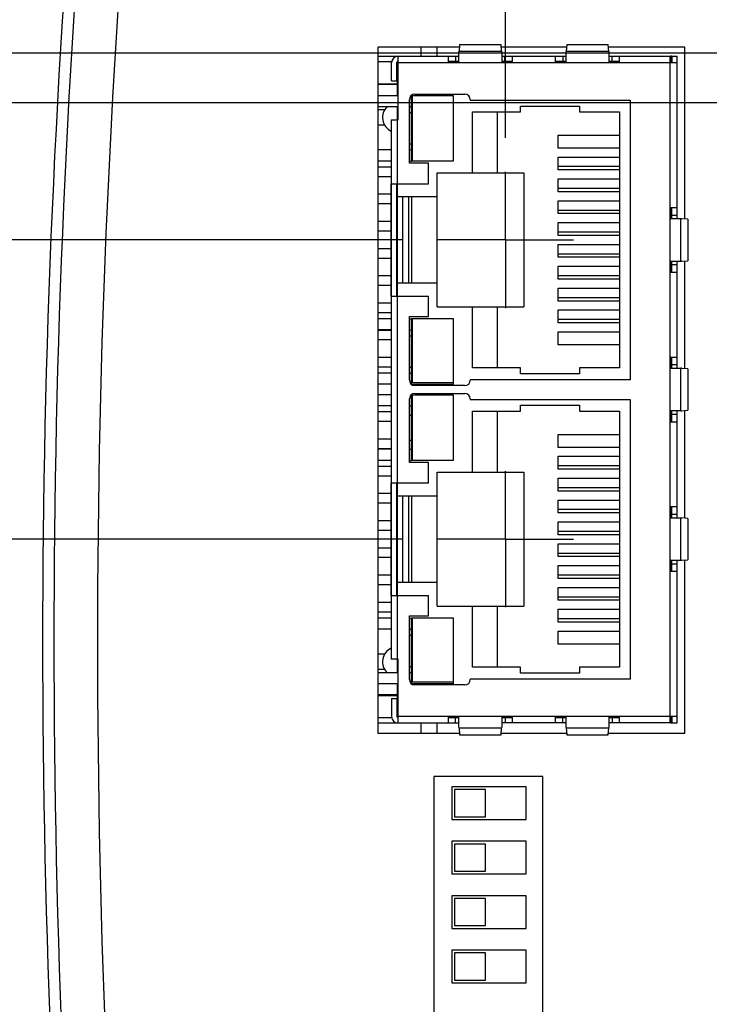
# Model space of a CAD drawing. Header units: inches. Extents: x 0 to 34, y 0 to 22.
# Tile 78 of 112: x 19.2 to 20.5, y 15.5 to 17.3. Entities that reach past the tile are written whole.
import ezdxf

# ---------------------------------------------------------------- set-up
doc = ezdxf.new("R2010")
doc.units = ezdxf.units.IN
doc.header["$LTSCALE"] = 1.87
doc.header["$MEASUREMENT"] = 0
doc.linetypes.add('CENTER', pattern=[0.6, 0.375, -0.075, 0.075, -0.075])
doc.layers.get('0').update_dxf_attribs({"linetype": 'CONTINUOUS'})
doc.layers.add('DEFAULT_1', color=7, linetype='CENTER')
doc.layers.add('DIMENSIONS', color=7, linetype='CONTINUOUS')
doc.styles.get("Standard").update_dxf_attribs({"font": 'txt', "width": 0.8})
doc.dimstyles.get("Standard").update_dxf_attribs({"dimtxt": 0.125, "dimasz": 0.18, "dimexe": 0.18, "dimexo": 0.0625, "dimgap": 0.09, "dimtad": 0, "dimtih": 1, "dimtoh": 1, "dimdec": 3, "dimzin": 4, "dimdsep": 46, "dimtxsty": 'STANDARD', "dimblk": '_FILLED', "dimblk1": '_FILLED', "dimblk2": '_FILLED', "dimcen": 0.09, "dimadec": 0, "dimazin": 0, "dimtol": 1, "dimtp": 0.01, "dimtm": 0.01, "dimtfac": 1, "dimtdec": 3, "dimtofl": 0, "dimtmove": 0, "dimatfit": 3, "dimldrblk": '_FILLED', "dimfxl": 1, "dimtolj": 1, "dimtzin": 4, "dimarcsym": 0})

# ---------------------------------------------------------------- blocks, each defined once
blk = doc.blocks.new('_FILLED')
at = {"color": 0, "linetype": 'BYBLOCK'}
blk.add_solid([(0, 0), (-1, 0.174), (-1, -0.174)], dxfattribs=at)
blk = doc.blocks.new('*D11')
at = {"layer": 'DIMENSIONS', "color": 2, "linetype": 'CONTINUOUS'}
for p, q in [((17.0001, 15.1639), (17.0001, 15.5239)), ((17.6113, 15.1639), (16.8751, 15.1639)), ((21.1768, 15.1639), (17.8451, 15.1639)), ((19.6149, 14.4211), (16.8751, 14.4211)), ((17.0001, 14.4211), (17.0001, 14.0611))]:
    blk.add_line(p, q, dxfattribs=at)
at = {"layer": 'DIMENSIONS', "color": 2, "linetype": 'CONTINUOUS', "xscale": 0.18, "yscale": 0.18, "zscale": 0.18}
for p, rotation in [((17.0001, 15.1639), 270), ((17.0001, 14.4211), 90)]:
    blk.add_blockref('_FILLED', p, dxfattribs=dict(at, rotation=rotation))
at = {"layer": 'DIMENSIONS', "color": 2, "linetype": 'CONTINUOUS', "width": 0.8}
for s, p in [('.743', (16.6501, 14.9398)), ('[', (16.6501, 14.7523)), ('18.87', (16.7501, 14.7523)), (']', (17.2501, 14.7523))]:
    blk.add_text(s, height=0.125, dxfattribs=at).set_placement(p)
blk = doc.blocks.new('*D12')
at = {"layer": 'DIMENSIONS', "color": 2, "linetype": 'CONTINUOUS'}
for p, q in [((17.0001, 17.8868), (17.0001, 18.2468)), ((19.6149, 17.8868), (16.8751, 17.8868)), ((17.6293, 17.1439), (16.8751, 17.1439)), ((17.0001, 17.1439), (17.0001, 16.7839)), ((21.1768, 17.1439), (17.8451, 17.1439))]:
    blk.add_line(p, q, dxfattribs=at)
at = {"layer": 'DIMENSIONS', "color": 2, "linetype": 'CONTINUOUS', "xscale": 0.18, "yscale": 0.18, "zscale": 0.18}
for p, rotation in [((17.0001, 17.8868), 270), ((17.0001, 17.1439), 90)]:
    blk.add_blockref('_FILLED', p, dxfattribs=dict(at, rotation=rotation))
at = {"layer": 'DIMENSIONS', "color": 2, "linetype": 'CONTINUOUS', "width": 0.8}
for s, p in [('.743', (16.6501, 17.471)), ('[', (16.6501, 17.2835)), ('18.87', (16.7501, 17.2835)), (']', (17.2501, 17.2835))]:
    blk.add_text(s, height=0.125, dxfattribs=at).set_placement(p)
blk = doc.blocks.new('*D16')
at = {"layer": 'DIMENSIONS', "color": 2, "linetype": 'CONTINUOUS'}
for p, q in [((17.7501, 17.8868), (17.7501, 18.2468)), ((19.6149, 17.8868), (17.6251, 17.8868)), ((20.7335, 17.2348), (17.6251, 17.2348)), ((17.7501, 17.2348), (17.7501, 16.8748))]:
    blk.add_line(p, q, dxfattribs=at)
at = {"layer": 'DIMENSIONS', "color": 2, "linetype": 'CONTINUOUS', "xscale": 0.18, "yscale": 0.18, "zscale": 0.18}
for p, rotation in [((17.7501, 17.8868), 270), ((17.7501, 17.2348), 90)]:
    blk.add_blockref('_FILLED', p, dxfattribs=dict(at, rotation=rotation))
at = {"layer": 'DIMENSIONS', "color": 2, "linetype": 'CONTINUOUS', "width": 0.8}
for s, p in [('.652', (17.4001, 17.664)), ('[', (17.4001, 17.4765)), (']', (18.0001, 17.4765)), ('16.56', (17.5001, 17.4765))]:
    blk.add_text(s, height=0.125, dxfattribs=at).set_placement(p)
blk = doc.blocks.new('*D20')
at = {"layer": 'DIMENSIONS', "color": 2, "linetype": 'CONTINUOUS'}
for p, q in [((16.2501, 15.3599), (16.2501, 15.7199)), ((16.892, 15.3599), (16.1251, 15.3599)), ((20.5407, 15.3599), (17.0988, 15.3599)), ((19.6149, 14.4211), (16.1251, 14.4211)), ((16.2501, 14.4211), (16.2501, 14.0611))]:
    blk.add_line(p, q, dxfattribs=at)
at = {"layer": 'DIMENSIONS', "color": 2, "linetype": 'CONTINUOUS', "xscale": 0.18, "yscale": 0.18, "zscale": 0.18}
for p, rotation in [((16.2501, 15.3599), 270), ((16.2501, 14.4211), 90)]:
    blk.add_blockref('_FILLED', p, dxfattribs=dict(at, rotation=rotation))
at = {"layer": 'DIMENSIONS', "color": 2, "linetype": 'CONTINUOUS', "width": 0.8}
for s, p in [('.939', (15.9001, 14.7601)), ('[', (15.9001, 14.5726)), ('23.85', (16.0001, 14.5726)), (']', (16.5001, 14.5726))]:
    blk.add_text(s, height=0.125, dxfattribs=at).set_placement(p)
blk = doc.blocks.new('*D22')
at = {"layer": 'DIMENSIONS', "color": 2, "linetype": 'CONTINUOUS'}
for p, q in [((18.5621, 17.8072), (18.5621, 18.7618)), ((20.1396, 17.0795), (20.1396, 18.7618)), ((18.5621, 18.6368), (18.2021, 18.6368)), ((20.1396, 18.6368), (20.4996, 18.6368))]:
    blk.add_line(p, q, dxfattribs=at)
at = {"layer": 'DIMENSIONS', "color": 2, "linetype": 'CONTINUOUS', "xscale": 0.18, "yscale": 0.18, "zscale": 0.18}
blk.add_blockref('_FILLED', (18.5621, 18.6368), dxfattribs=at)
at = {"layer": 'DIMENSIONS', "color": 2, "linetype": 'CONTINUOUS', "xscale": 0.18, "yscale": 0.18, "zscale": 0.18, "rotation": 180}
blk.add_blockref('_FILLED', (20.1396, 18.6368), dxfattribs=at)
at = {"layer": 'DIMENSIONS', "color": 2, "linetype": 'CONTINUOUS', "width": 0.8}
for s, p in [('[', (19.27, 18.5743)), (']', (19.87, 18.5743)), ('1.578', (18.645, 18.5743)), ('40.07', (19.37, 18.5743))]:
    blk.add_text(s, height=0.125, dxfattribs=at).set_placement(p)
blk = doc.blocks.new('*D23')
at = {"layer": 'DIMENSIONS', "color": 2, "linetype": 'CONTINUOUS'}
for p, q in [((16.2501, 17.8868), (16.2501, 18.2468)), ((19.6149, 17.8868), (16.1251, 17.8868)), ((19.952, 16.8919), (16.1251, 16.8919)), ((16.2501, 16.8919), (16.2501, 16.5319))]:
    blk.add_line(p, q, dxfattribs=at)
at = {"layer": 'DIMENSIONS', "color": 2, "linetype": 'CONTINUOUS', "xscale": 0.18, "yscale": 0.18, "zscale": 0.18}
for p, rotation in [((16.2501, 17.8868), 270), ((16.2501, 16.8919), 90)]:
    blk.add_blockref('_FILLED', p, dxfattribs=dict(at, rotation=rotation))
at = {"layer": 'DIMENSIONS', "color": 2, "linetype": 'CONTINUOUS', "width": 0.8}
for s, p in [('.995', (15.9001, 17.3108)), ('[', (15.9001, 17.1233)), ('25.27', (16.0001, 17.1233)), (']', (16.5001, 17.1233))]:
    blk.add_text(s, height=0.125, dxfattribs=at).set_placement(p)
blk = doc.blocks.new('*D24')
at = {"layer": 'DIMENSIONS', "color": 2, "linetype": 'CONTINUOUS'}
for p, q in [((19.6149, 17.8868), (15.3751, 17.8868)), ((15.5001, 17.8868), (15.5001, 17.1788)), ((15.5001, 16.342), (15.5001, 16.7413)), ((19.952, 16.342), (15.3751, 16.342))]:
    blk.add_line(p, q, dxfattribs=at)
at = {"layer": 'DIMENSIONS', "color": 2, "linetype": 'CONTINUOUS', "xscale": 0.18, "yscale": 0.18, "zscale": 0.18}
for p, rotation in [((15.5001, 17.8868), 90), ((15.5001, 16.342), 270)]:
    blk.add_blockref('_FILLED', p, dxfattribs=dict(at, rotation=rotation))
at = {"layer": 'DIMENSIONS', "color": 2, "linetype": 'CONTINUOUS', "width": 0.8}
for s, p in [('1.545', (15.1501, 16.9913)), ('[', (15.1501, 16.8038)), (']', (15.7501, 16.8038)), ('39.24', (15.2501, 16.8038))]:
    blk.add_text(s, height=0.125, dxfattribs=at).set_placement(p)

msp = doc.modelspace()

# ---------------------------------------------------------------- linework, layer by layer
at = {"color": 7, "linetype": 'CONTINUOUS'}
for p, q in [((19.9054, 17.2459), (19.9054, 15.9859)), ((20.0551, 17.2459), (19.9054, 17.2459)), ((19.9849, 17.2295), (19.9849, 17.2459)), ((20.0144, 17.2295), (20.0144, 17.2459)), ((20.0555, 17.2511), (20.0545, 17.2382)), ((20.0555, 17.2511), (20.1318, 17.2511)), ((20.1328, 17.2382), (20.1318, 17.2511)), ((20.252, 17.2459), (20.1322, 17.2459)), ((20.2524, 17.2511), (20.2513, 17.2382)), ((20.2524, 17.2511), (20.3285, 17.2511)), ((20.3296, 17.2382), (20.3285, 17.2511)), ((20.4694, 17.2459), (20.3289, 17.2459)), ((20.4694, 16.9303), (20.4694, 17.2459)), ((19.9054, 17.2295), (20.0542, 17.2295)), ((19.9424, 17.1126), (19.9424, 17.2295)), ((20.0346, 17.2295), (20.0346, 17.2177)), ((20.0483, 17.2295), (20.0483, 17.2197)), ((20.0542, 17.2177), (20.0542, 17.238)), ((20.0542, 17.238), (20.0544, 17.238)), ((20.1328, 17.2382), (20.0545, 17.2382)), ((20.1328, 17.238), (20.133, 17.238)), ((20.133, 17.238), (20.133, 17.2177)), ((20.133, 17.2295), (20.2511, 17.2295)), ((20.1389, 17.2197), (20.1389, 17.2295)), ((20.1527, 17.2177), (20.1527, 17.2295)), ((20.2314, 17.2295), (20.2314, 17.2177)), ((20.2452, 17.2295), (20.2452, 17.2197)), ((20.2511, 17.2177), (20.2511, 17.238)), ((20.2511, 17.238), (20.2513, 17.238)), ((20.3296, 17.2382), (20.2513, 17.2382)), ((20.3296, 17.238), (20.3298, 17.238)), ((20.3298, 17.238), (20.3298, 17.2177)), ((20.3298, 17.2295), (20.4436, 17.2295)), ((20.3357, 17.2197), (20.3357, 17.2295)), ((20.3495, 17.2177), (20.3495, 17.2295)), ((20.4416, 17.2295), (20.4416, 16.0043)), ((20.4436, 17.2295), (20.4436, 17.2197)), ((20.4456, 17.2294), (20.4439, 17.2197)), ((20.4456, 17.2295), (20.4456, 17.2177)), ((20.4456, 17.2295), (20.4554, 17.2295)), ((20.4554, 16.9311), (20.4554, 17.2295)), ((19.9054, 17.2197), (19.9308, 17.2197)), ((19.9306, 17.1843), (19.9306, 17.2177)), ((19.9405, 17.1843), (19.9405, 17.2177)), ((19.9416, 17.1573), (19.9416, 17.2168)), ((19.9416, 17.2168), (19.9424, 17.2168)), ((19.9424, 17.2177), (20.4554, 17.2177)), ((20.0542, 17.2197), (20.0346, 17.2197)), ((20.1527, 17.2197), (20.133, 17.2197)), ((20.2511, 17.2197), (20.2314, 17.2197)), ((20.3495, 17.2197), (20.3298, 17.2197)), ((20.4436, 17.2197), (20.4416, 17.2197)), ((19.9054, 17.179), (19.9416, 17.179)), ((19.9416, 17.1773), (19.9054, 17.1773)), ((19.9306, 17.1843), (19.9405, 17.1843)), ((19.9054, 17.1573), (19.9424, 17.1573)), ((19.9667, 17.1573), (19.9672, 17.1573)), ((19.9672, 17.0366), (19.9672, 17.1575)), ((19.9672, 17.1575), (20.044, 17.1575)), ((19.9692, 17.0366), (19.9692, 17.1575)), ((19.9731, 17.1597), (20.0653, 17.1597)), ((20.044, 17.1575), (20.044, 17.0366)), ((19.9054, 17.1368), (19.9424, 17.1368)), ((19.9416, 16.0971), (19.9416, 17.1368)), ((19.9633, 17.0327), (19.9633, 17.1498)), ((19.9633, 17.1368), (19.9672, 17.1368)), ((20.0751, 17.1498), (20.0751, 17.149)), ((20.0751, 17.149), (20.3688, 17.149)), ((20.1672, 17.127), (20.1672, 17.138)), ((20.1672, 17.138), (20.2759, 17.138)), ((20.2759, 17.138), (20.2759, 17.127)), ((20.3688, 17.149), (20.3688, 16.6349)), ((19.9054, 17.1313), (19.9181, 17.1313)), ((19.9416, 17.1258), (19.9424, 17.1258)), ((19.9633, 17.1258), (19.9672, 17.1258)), ((20.079, 17.015), (20.079, 17.127)), ((20.079, 17.127), (20.1672, 17.127)), ((20.1243, 17.127), (20.1243, 17.015)), ((20.2759, 17.127), (20.3491, 17.127)), ((20.3491, 17.127), (20.3491, 16.6569)), ((19.9181, 17.1025), (19.9054, 17.1025)), ((19.9298, 17.1126), (19.9298, 16.1213)), ((19.9298, 17.1126), (19.9424, 17.1126)), ((20.2365, 17.0608), (20.2365, 17.0845)), ((20.2365, 17.0845), (20.3491, 17.0845)), ((19.9633, 17.0683), (19.9672, 17.0683)), ((19.9298, 17.0573), (19.9054, 17.0573)), ((19.9633, 17.0573), (19.9672, 17.0573)), ((20.3491, 17.0608), (20.2365, 17.0608)), ((20.2365, 17.0207), (20.2365, 17.0443)), ((20.2365, 17.0443), (20.3491, 17.0443)), ((19.9298, 17.0368), (19.9054, 17.0368)), ((19.9298, 17.0258), (19.9054, 17.0258)), ((19.9633, 17.0368), (19.9672, 17.0368)), ((19.9987, 17.0327), (19.9633, 17.0327)), ((20.044, 17.0366), (19.9672, 17.0366)), ((19.9987, 16.9953), (19.9987, 17.0327)), ((20.3491, 17.0266), (20.2365, 17.0266)), ((19.9298, 17.0081), (19.9054, 17.0081)), ((20.0145, 16.7689), (20.0145, 17.015)), ((20.0145, 17.015), (20.1735, 17.015)), ((20.1735, 17.015), (20.1735, 16.7689)), ((20.3491, 17.0207), (20.2365, 17.0207)), ((19.93, 16.7886), (19.93, 16.9953)), ((19.93, 16.9953), (19.9987, 16.9953)), ((19.9397, 16.9953), (19.9397, 16.7886)), ((20.2365, 16.9805), (20.2365, 17.0042)), ((20.2365, 17.0042), (20.3491, 17.0042)), ((19.9298, 16.9758), (19.9054, 16.9758)), ((19.9416, 16.9758), (19.9397, 16.9758)), ((19.9416, 16.9717), (20.0145, 16.9717)), ((19.9504, 16.9717), (19.9504, 16.8122)), ((19.9625, 16.8122), (19.9625, 16.9717)), ((19.9672, 16.9717), (19.9672, 16.8122)), ((20.3491, 16.9864), (20.2365, 16.9864)), ((20.3491, 16.9805), (20.2365, 16.9805)), ((19.9298, 16.9581), (19.9054, 16.9581)), ((19.9416, 16.9581), (19.9397, 16.9581)), ((20.2365, 16.9404), (20.2365, 16.964)), ((20.2365, 16.964), (20.3491, 16.964)), ((20.3491, 16.9463), (20.2365, 16.9463)), ((20.3491, 16.9404), (20.2365, 16.9404)), ((20.4554, 16.9508), (20.4416, 16.9508)), ((20.4436, 16.9508), (20.4436, 16.9311)), ((20.4456, 16.9311), (20.4456, 16.9508)), ((20.4554, 16.937), (20.4456, 16.937)), ((19.9298, 16.9258), (19.9054, 16.9258)), ((19.9416, 16.9258), (19.9397, 16.9258)), ((20.2365, 16.9002), (20.2365, 16.9238)), ((20.2365, 16.9238), (20.3491, 16.9238)), ((20.4416, 16.9311), (20.4621, 16.9311)), ((20.4621, 16.8524), (20.4621, 16.9311)), ((20.4621, 16.9311), (20.4639, 16.931)), ((20.4639, 16.931), (20.4639, 16.9307)), ((20.475, 16.9298), (20.4639, 16.9307)), ((20.475, 16.9298), (20.475, 16.8537)), ((19.9298, 16.9081), (19.9054, 16.9081)), ((19.9416, 16.9081), (19.9397, 16.9081)), ((20.3491, 16.9061), (20.2365, 16.9061)), ((20.3491, 16.9002), (20.2365, 16.9002)), ((20.2365, 16.8601), (20.2365, 16.8837)), ((20.2365, 16.8837), (20.3491, 16.8837)), ((19.9298, 16.8758), (19.9054, 16.8758)), ((19.9416, 16.8758), (19.9397, 16.8758)), ((20.3491, 16.866), (20.2365, 16.866)), ((19.9298, 16.8581), (19.9054, 16.8581)), ((19.9416, 16.8581), (19.9397, 16.8581)), ((20.3491, 16.8601), (20.2365, 16.8601)), ((20.4621, 16.8524), (20.4416, 16.8524)), ((20.4436, 16.8524), (20.4436, 16.8327)), ((20.4456, 16.8327), (20.4456, 16.8524)), ((20.4456, 16.8465), (20.4554, 16.8465)), ((20.4554, 16.6563), (20.4554, 16.8524)), ((20.4639, 16.8525), (20.4621, 16.8524)), ((20.4639, 16.8528), (20.475, 16.8537)), ((20.4639, 16.8528), (20.4639, 16.8525)), ((20.4694, 16.6555), (20.4694, 16.8532)), ((19.9298, 16.8258), (19.9054, 16.8258)), ((19.9416, 16.8258), (19.9397, 16.8258)), ((20.2365, 16.8199), (20.2365, 16.8435)), ((20.2365, 16.8435), (20.3491, 16.8435)), ((20.3491, 16.8258), (20.2365, 16.8258)), ((20.4416, 16.8327), (20.4554, 16.8327)), ((19.9298, 16.8081), (19.9054, 16.8081)), ((19.9416, 16.8081), (19.9397, 16.8081)), ((20.0145, 16.8122), (19.9416, 16.8122)), ((20.3491, 16.8199), (20.2365, 16.8199)), ((20.2365, 16.7797), (20.2365, 16.8034)), ((20.2365, 16.8034), (20.3491, 16.8034)), ((19.9298, 16.7758), (19.9054, 16.7758)), ((19.93, 16.7886), (19.9987, 16.7886)), ((19.9987, 16.7512), (19.9987, 16.7886)), ((20.3491, 16.7856), (20.2365, 16.7856)), ((20.3491, 16.7797), (20.2365, 16.7797)), ((19.9298, 16.7581), (19.9054, 16.7581)), ((20.0145, 16.7689), (20.1735, 16.7689)), ((20.079, 16.6569), (20.079, 16.7689)), ((20.1243, 16.7689), (20.1243, 16.6569)), ((20.2365, 16.7396), (20.2365, 16.7632)), ((20.2365, 16.7632), (20.3491, 16.7632)), ((19.9298, 16.7471), (19.9054, 16.7471)), ((19.9633, 16.6341), (19.9633, 16.7512)), ((19.9633, 16.7512), (19.9987, 16.7512)), ((19.9633, 16.7471), (19.9672, 16.7471)), ((19.9672, 16.6264), (19.9672, 16.7473)), ((19.9672, 16.7473), (20.044, 16.7473)), ((19.9692, 16.6292), (19.9692, 16.7473)), ((20.044, 16.7473), (20.044, 16.6264)), ((20.3491, 16.7455), (20.2365, 16.7455)), ((20.3491, 16.7396), (20.2365, 16.7396)), ((19.9298, 16.7266), (19.9054, 16.7266)), ((19.9298, 16.7258), (19.9054, 16.7258)), ((19.9633, 16.7266), (19.9672, 16.7266)), ((20.2365, 16.6994), (20.2365, 16.723)), ((20.2365, 16.723), (20.3491, 16.723)), ((19.9298, 16.7081), (19.9054, 16.7081)), ((19.9633, 16.7156), (19.9672, 16.7156)), ((20.3491, 16.6994), (20.2365, 16.6994)), ((19.9298, 16.6758), (19.9054, 16.6758)), ((20.4554, 16.676), (20.4416, 16.676)), ((20.4436, 16.676), (20.4436, 16.6563)), ((20.4456, 16.6563), (20.4456, 16.676)), ((19.9298, 16.6581), (19.9054, 16.6581)), ((19.9298, 16.6471), (19.9054, 16.6471)), ((19.9633, 16.6581), (19.9672, 16.6581)), ((19.9633, 16.6471), (19.9672, 16.6471)), ((20.1672, 16.6569), (20.079, 16.6569)), ((20.1672, 16.6459), (20.1672, 16.6569)), ((20.2759, 16.6459), (20.1672, 16.6459)), ((20.2759, 16.6569), (20.2759, 16.6459)), ((20.3491, 16.6569), (20.2759, 16.6569)), ((20.4416, 16.6563), (20.4621, 16.6563)), ((20.4554, 16.6622), (20.4456, 16.6622)), ((20.4621, 16.5776), (20.4621, 16.6563)), ((20.4639, 16.6562), (20.4621, 16.6563)), ((20.4639, 16.6559), (20.4639, 16.6562)), ((20.475, 16.655), (20.4639, 16.6559)), ((20.475, 16.655), (20.475, 16.5789)), ((20.044, 16.6292), (19.9692, 16.6292)), ((20.0751, 16.6349), (20.0751, 16.6341)), ((20.3688, 16.6349), (20.0751, 16.6349)), ((19.9298, 16.6266), (19.9054, 16.6266)), ((19.9667, 16.6266), (19.9672, 16.6266)), ((20.044, 16.6264), (19.9672, 16.6264)), ((20.0653, 16.6242), (19.9731, 16.6242)), ((19.9731, 16.6097), (20.0653, 16.6097)), ((19.9298, 16.6073), (19.9054, 16.6073)), ((19.9633, 16.4827), (19.9633, 16.5998)), ((19.9667, 16.6073), (19.9672, 16.6073)), ((19.9672, 16.4866), (19.9672, 16.6075)), ((19.9672, 16.6075), (20.044, 16.6075)), ((19.9692, 16.4866), (19.9692, 16.6075)), ((20.044, 16.6075), (20.044, 16.4866)), ((20.0751, 16.5998), (20.0751, 16.599)), ((20.0751, 16.599), (20.3688, 16.599)), ((20.3688, 16.599), (20.3688, 16.0849)), ((19.9298, 16.5868), (19.9054, 16.5868)), ((19.9298, 16.5758), (19.9054, 16.5758)), ((19.9633, 16.5868), (19.9672, 16.5868)), ((20.079, 16.465), (20.079, 16.577)), ((20.079, 16.577), (20.1672, 16.577)), ((20.1243, 16.577), (20.1243, 16.465)), ((20.1672, 16.577), (20.1672, 16.588)), ((20.1672, 16.588), (20.2759, 16.588)), ((20.2759, 16.588), (20.2759, 16.577)), ((20.2759, 16.577), (20.3491, 16.577)), ((20.3491, 16.577), (20.3491, 16.1069)), ((20.4621, 16.5776), (20.4416, 16.5776)), ((20.4436, 16.5776), (20.4436, 16.5579)), ((20.4456, 16.5579), (20.4456, 16.5776)), ((20.4554, 16.3815), (20.4554, 16.5776)), ((20.4621, 16.5776), (20.4639, 16.5777)), ((20.4639, 16.578), (20.475, 16.5789)), ((20.4639, 16.5777), (20.4639, 16.578)), ((20.4694, 16.3807), (20.4694, 16.5784)), ((19.9298, 16.5581), (19.9054, 16.5581)), ((19.9633, 16.57), (19.9672, 16.57)), ((20.4416, 16.5579), (20.4554, 16.5579)), ((20.4456, 16.5717), (20.4554, 16.5717)), ((19.9298, 16.5258), (19.9054, 16.5258)), ((19.9633, 16.5241), (19.9672, 16.5241)), ((20.2365, 16.5108), (20.2365, 16.5345)), ((20.2365, 16.5345), (20.3491, 16.5345)), ((19.9298, 16.5081), (19.9054, 16.5081)), ((19.9298, 16.5073), (19.9054, 16.5073)), ((19.9633, 16.5073), (19.9672, 16.5073)), ((20.3491, 16.5108), (20.2365, 16.5108)), ((19.9298, 16.4868), (19.9054, 16.4868)), ((19.9633, 16.4868), (19.9672, 16.4868)), ((19.9987, 16.4827), (19.9633, 16.4827)), ((20.044, 16.4866), (19.9672, 16.4866)), ((19.9987, 16.4453), (19.9987, 16.4827)), ((20.2365, 16.4707), (20.2365, 16.4943)), ((20.2365, 16.4943), (20.3491, 16.4943)), ((19.9298, 16.4758), (19.9054, 16.4758)), ((20.0145, 16.2189), (20.0145, 16.465)), ((20.0145, 16.465), (20.1735, 16.465)), ((20.1735, 16.465), (20.1735, 16.2189)), ((20.3491, 16.4766), (20.2365, 16.4766)), ((20.3491, 16.4707), (20.2365, 16.4707)), ((19.9298, 16.4581), (19.9054, 16.4581)), ((20.2365, 16.4305), (20.2365, 16.4542)), ((20.2365, 16.4542), (20.3491, 16.4542)), ((19.93, 16.2386), (19.93, 16.4453)), ((19.93, 16.4453), (19.9987, 16.4453)), ((19.9397, 16.4453), (19.9397, 16.2386)), ((20.3491, 16.4364), (20.2365, 16.4364)), ((20.3491, 16.4305), (20.2365, 16.4305)), ((19.9298, 16.4258), (19.9054, 16.4258)), ((19.9416, 16.4258), (19.9397, 16.4258)), ((19.9416, 16.4217), (20.0145, 16.4217)), ((19.9504, 16.4217), (19.9504, 16.2622)), ((19.9625, 16.2622), (19.9625, 16.4217)), ((19.9672, 16.4217), (19.9672, 16.2622)), ((20.2365, 16.3904), (20.2365, 16.414)), ((20.2365, 16.414), (20.3491, 16.414)), ((19.9298, 16.4081), (19.9054, 16.4081)), ((19.9416, 16.4081), (19.9397, 16.4081)), ((20.3491, 16.3963), (20.2365, 16.3963)), ((20.4554, 16.4012), (20.4416, 16.4012)), ((20.4436, 16.4012), (20.4436, 16.3815)), ((20.4456, 16.3815), (20.4456, 16.4012)), ((19.9298, 16.3758), (19.9054, 16.3758)), ((19.9416, 16.3758), (19.9397, 16.3758)), ((20.3491, 16.3904), (20.2365, 16.3904)), ((20.2365, 16.3502), (20.2365, 16.3738)), ((20.2365, 16.3738), (20.3491, 16.3738)), ((20.4416, 16.3815), (20.4621, 16.3815)), ((20.4554, 16.3874), (20.4456, 16.3874)), ((20.4621, 16.3028), (20.4621, 16.3815)), ((20.4621, 16.3815), (20.4639, 16.3814)), ((20.4639, 16.3814), (20.4639, 16.3811)), ((20.475, 16.3802), (20.4639, 16.3811)), ((20.475, 16.3802), (20.475, 16.3041)), ((19.9298, 16.3581), (19.9054, 16.3581)), ((19.9416, 16.3581), (19.9397, 16.3581)), ((20.3491, 16.3561), (20.2365, 16.3561)), ((20.3491, 16.3502), (20.2365, 16.3502)), ((19.9298, 16.3258), (19.9054, 16.3258)), ((19.9416, 16.3258), (19.9397, 16.3258)), ((20.2365, 16.3101), (20.2365, 16.3337)), ((20.2365, 16.3337), (20.3491, 16.3337)), ((19.9298, 16.3081), (19.9054, 16.3081)), ((19.9416, 16.3081), (19.9397, 16.3081)), ((20.3491, 16.316), (20.2365, 16.316)), ((20.3491, 16.3101), (20.2365, 16.3101)), ((20.4621, 16.3028), (20.4416, 16.3028)), ((20.4436, 16.3028), (20.4436, 16.2831)), ((20.4456, 16.2831), (20.4456, 16.3028)), ((20.4554, 16.0043), (20.4554, 16.3028)), ((20.4639, 16.3029), (20.4621, 16.3028)), ((20.4639, 16.3032), (20.475, 16.3041)), ((20.4639, 16.3032), (20.4639, 16.3029)), ((20.4694, 15.9859), (20.4694, 16.3036)), ((20.2365, 16.2699), (20.2365, 16.2935)), ((20.2365, 16.2935), (20.3491, 16.2935)), ((20.4416, 16.2831), (20.4554, 16.2831)), ((20.4456, 16.2969), (20.4554, 16.2969)), ((19.9298, 16.2758), (19.9054, 16.2758)), ((19.9416, 16.2758), (19.9397, 16.2758)), ((20.3491, 16.2758), (20.2365, 16.2758)), ((20.3491, 16.2699), (20.2365, 16.2699)), ((19.9298, 16.2581), (19.9054, 16.2581)), ((19.9416, 16.2581), (19.9397, 16.2581)), ((20.0145, 16.2622), (19.9416, 16.2622)), ((20.2365, 16.2297), (20.2365, 16.2534)), ((20.2365, 16.2534), (20.3491, 16.2534)), ((19.93, 16.2386), (19.9987, 16.2386)), ((19.9987, 16.2012), (19.9987, 16.2386)), ((20.3491, 16.2356), (20.2365, 16.2356)), ((20.3491, 16.2297), (20.2365, 16.2297)), ((19.9298, 16.2258), (19.9054, 16.2258)), ((20.0145, 16.2189), (20.1735, 16.2189)), ((20.079, 16.1069), (20.079, 16.2189)), ((20.1243, 16.2189), (20.1243, 16.1069)), ((20.2365, 16.1896), (20.2365, 16.2132)), ((20.2365, 16.2132), (20.3491, 16.2132)), ((19.9298, 16.2081), (19.9054, 16.2081)), ((19.9298, 16.1971), (19.9054, 16.1971)), ((19.9633, 16.0841), (19.9633, 16.2012)), ((19.9633, 16.2012), (19.9987, 16.2012)), ((19.9633, 16.1971), (19.9672, 16.1971)), ((19.9672, 16.0764), (19.9672, 16.1973)), ((19.9672, 16.1973), (20.044, 16.1973)), ((19.9692, 16.0792), (19.9692, 16.1973)), ((20.044, 16.1973), (20.044, 16.0764)), ((20.3491, 16.1955), (20.2365, 16.1955)), ((19.9298, 16.1766), (19.9054, 16.1766)), ((19.9633, 16.1766), (19.9672, 16.1766)), ((20.3491, 16.1896), (20.2365, 16.1896)), ((19.9633, 16.1656), (19.9672, 16.1656)), ((20.2365, 16.1494), (20.2365, 16.173)), ((20.2365, 16.173), (20.3491, 16.173)), ((20.3491, 16.1494), (20.2365, 16.1494)), ((19.9054, 16.1313), (19.9181, 16.1313)), ((19.9424, 16.1213), (19.9298, 16.1213)), ((19.9424, 16.0043), (19.9424, 16.1213)), ((19.9181, 16.1025), (19.9054, 16.1025)), ((19.9416, 16.1081), (19.9424, 16.1081)), ((19.9633, 16.1081), (19.9672, 16.1081)), ((20.1672, 16.1069), (20.079, 16.1069)), ((20.1672, 16.0959), (20.1672, 16.1069)), ((20.2759, 16.1069), (20.2759, 16.0959)), ((20.3491, 16.1069), (20.2759, 16.1069)), ((19.9054, 16.0971), (19.9424, 16.0971)), ((19.9633, 16.0971), (19.9672, 16.0971)), ((20.0751, 16.0849), (20.0751, 16.0841)), ((20.3688, 16.0849), (20.0751, 16.0849)), ((20.2759, 16.0959), (20.1672, 16.0959)), ((19.9054, 16.0766), (19.9424, 16.0766)), ((19.9416, 16.0171), (19.9416, 16.0766)), ((19.9667, 16.0766), (19.9672, 16.0766)), ((20.044, 16.0764), (19.9672, 16.0764)), ((20.044, 16.0792), (19.9692, 16.0792)), ((20.0653, 16.0742), (19.9731, 16.0742)), ((19.9054, 16.0566), (19.9416, 16.0566)), ((19.9054, 16.0549), (19.9416, 16.0549)), ((19.9306, 16.0496), (19.9306, 16.0162)), ((19.9306, 16.0496), (19.9405, 16.0496)), ((19.9405, 16.0496), (19.9405, 16.0162)), ((19.9054, 16.0142), (19.9308, 16.0142)), ((19.9424, 16.0171), (19.9416, 16.0171)), ((20.4554, 16.0162), (19.9424, 16.0162)), ((20.0346, 16.0162), (20.0346, 16.0043)), ((20.0346, 16.0142), (20.0542, 16.0142)), ((20.0475, 16.0142), (20.0475, 16.0043)), ((20.0542, 15.9959), (20.0542, 16.0162)), ((20.133, 16.0162), (20.133, 15.9959)), ((20.133, 16.0142), (20.1527, 16.0142)), ((20.1398, 16.0043), (20.1398, 16.0142)), ((20.1527, 16.0043), (20.1527, 16.0162)), ((20.2314, 16.0162), (20.2314, 16.0043)), ((20.2314, 16.0142), (20.2511, 16.0142)), ((20.2443, 16.0142), (20.2443, 16.0043)), ((20.2511, 15.9959), (20.2511, 16.0162)), ((20.3298, 16.0162), (20.3298, 15.9959)), ((20.3298, 16.0142), (20.3495, 16.0142)), ((20.3366, 16.0043), (20.3366, 16.0142)), ((20.3495, 16.0043), (20.3495, 16.0162)), ((20.4416, 16.0142), (20.4436, 16.0142)), ((20.4436, 16.0142), (20.4436, 16.0043)), ((20.4439, 16.0142), (20.4456, 16.0045)), ((20.4456, 16.0162), (20.4456, 16.0043)), ((19.9054, 16.0043), (20.0542, 16.0043)), ((19.9849, 15.9859), (19.9849, 16.0043)), ((20.0144, 15.9859), (20.0144, 16.0043)), ((20.0544, 15.9959), (20.0542, 15.9959)), ((20.0545, 15.9957), (20.0555, 15.9828)), ((20.0545, 15.9957), (20.1328, 15.9957)), ((20.1318, 15.9828), (20.1328, 15.9957)), ((20.133, 15.9959), (20.1328, 15.9959)), ((20.2511, 16.0043), (20.133, 16.0043)), ((20.2511, 15.9959), (20.2513, 15.9959)), ((20.2513, 15.9957), (20.2524, 15.9828)), ((20.2513, 15.9957), (20.3296, 15.9957)), ((20.3285, 15.9828), (20.3296, 15.9957)), ((20.3296, 15.9959), (20.3298, 15.9959)), ((20.4436, 16.0043), (20.3298, 16.0043)), ((20.4456, 16.0043), (20.4554, 16.0043)), ((19.9054, 15.9859), (20.0552, 15.9859)), ((20.0555, 15.9828), (20.1318, 15.9828)), ((20.132, 15.9859), (20.2521, 15.9859)), ((20.2524, 15.9828), (20.3285, 15.9828)), ((20.3288, 15.9859), (20.4694, 15.9859)), ((20.0084, 15.9059), (20.0084, 15.4059)), ((20.2084, 15.9059), (20.0084, 15.9059)), ((20.2084, 15.4059), (20.2084, 15.9059)), ((20.0411, 15.8869), (20.0411, 15.8269)), ((20.1781, 15.8869), (20.0411, 15.8869)), ((20.1781, 15.8269), (20.1781, 15.8869)), ((20.0461, 15.8819), (20.0461, 15.8319)), ((20.1031, 15.8819), (20.0461, 15.8819)), ((20.1031, 15.8319), (20.1031, 15.8819)), ((20.0461, 15.8319), (20.1031, 15.8319)), ((20.0411, 15.8269), (20.1781, 15.8269)), ((20.0411, 15.7869), (20.0411, 15.7269)), ((20.1781, 15.7869), (20.0411, 15.7869)), ((20.0461, 15.7819), (20.0461, 15.7319)), ((20.1031, 15.7819), (20.0461, 15.7819)), ((20.1031, 15.7319), (20.1031, 15.7819)), ((20.1781, 15.7269), (20.1781, 15.7869)), ((20.0411, 15.7269), (20.1781, 15.7269)), ((20.0461, 15.7319), (20.1031, 15.7319)), ((20.0411, 15.6869), (20.0411, 15.6269)), ((20.1781, 15.6869), (20.0411, 15.6869)), ((20.1781, 15.6269), (20.1781, 15.6869)), ((20.0461, 15.6819), (20.0461, 15.6319)), ((20.1031, 15.6819), (20.0461, 15.6819)), ((20.1031, 15.6319), (20.1031, 15.6819)), ((20.0461, 15.6319), (20.1031, 15.6319)), ((20.0411, 15.6269), (20.1781, 15.6269)), ((20.0411, 15.5869), (20.0411, 15.5269)), ((20.1781, 15.5869), (20.0411, 15.5869)), ((20.0461, 15.5819), (20.0461, 15.5319)), ((20.1031, 15.5819), (20.0461, 15.5819)), ((20.1031, 15.5319), (20.1031, 15.5819)), ((20.1781, 15.5269), (20.1781, 15.5869)), ((20.0411, 15.5269), (20.1781, 15.5269)), ((20.0461, 15.5319), (20.1031, 15.5319))]:
    msp.add_line(p, q, dxfattribs=at)
for centre, radius, start, end in [((37.3902, 16.1539), 18.08, 174.92453, 185.07547), ((37.3902, 16.1539), 18, 174.90191, 185.09809), ((37.2895, 16.1539), 18, 174.94741, 185.05259), ((19.9424, 17.2177), 0.0118, 90, 180), ((20.4436, 17.2177), 0.0118, 80.5173, 90), ((19.9424, 17.2177), 0.00197, 90, 180), ((20.4436, 17.2177), 0.00197, 0, 90), ((19.9731, 17.1498), 0.00984, 90, 180), ((20.0653, 17.1498), 0.00984, 0, 90), ((19.9416, 17.1169), 0.0276, 133.8148, 244.6123), ((19.9731, 16.6341), 0.00984, 180, 270), ((20.0653, 16.6341), 0.00984, 270, 360), ((19.9731, 16.5998), 0.00984, 90, 180), ((20.0653, 16.5998), 0.00984, 0, 90), ((19.9416, 16.1169), 0.0276, 115.3877, 226.1852), ((19.9731, 16.0841), 0.00984, 180, 270), ((20.0653, 16.0841), 0.00984, 270, 360), ((19.9424, 16.0162), 0.0118, 180, 270), ((19.9424, 16.0162), 0.00197, 180, 270), ((20.4436, 16.0162), 0.00197, 270, 360), ((20.4436, 16.0162), 0.0118, 270, 279.4827)]:
    msp.add_arc(centre, radius, start, end, dxfattribs=at)
for points, knots in [([(20.0545, 17.2382), (20.0545, 17.2382), (20.0545, 17.2381), (20.0545, 17.2381), (20.0545, 17.238), (20.0544, 17.238)], [0, 0, 0, 0, 0.326005, 0.656439, 1, 1, 1, 1]), ([(20.1328, 17.238), (20.1328, 17.238), (20.1328, 17.2381), (20.1328, 17.2381), (20.1328, 17.2382), (20.1328, 17.2382)], [0, 0, 0, 0, 0.343579, 0.674012, 1, 1, 1, 1]), ([(20.2513, 17.2382), (20.2513, 17.2382), (20.2513, 17.2381), (20.2513, 17.2381), (20.2513, 17.238), (20.2513, 17.238)], [0, 0, 0, 0, 0.325862, 0.656131, 1, 1, 1, 1]), ([(20.3296, 17.238), (20.3296, 17.238), (20.3296, 17.2381), (20.3296, 17.2381), (20.3296, 17.2382), (20.3296, 17.2382)], [0, 0, 0, 0, 0.343869, 0.674138, 1, 1, 1, 1]), ([(20.0544, 15.9959), (20.0545, 15.9959), (20.0545, 15.9958), (20.0545, 15.9958), (20.0545, 15.9957), (20.0545, 15.9957)], [0, 0, 0, 0, 0.343579, 0.674012, 1, 1, 1, 1]), ([(20.1328, 15.9957), (20.1328, 15.9957), (20.1328, 15.9958), (20.1328, 15.9958), (20.1328, 15.9959), (20.1328, 15.9959)], [0, 0, 0, 0, 0.325988, 0.656421, 1, 1, 1, 1]), ([(20.2513, 15.9959), (20.2513, 15.9959), (20.2513, 15.9958), (20.2513, 15.9958), (20.2513, 15.9957), (20.2513, 15.9957)], [0, 0, 0, 0, 0.343869, 0.674138, 1, 1, 1, 1]), ([(20.3296, 15.9957), (20.3296, 15.9957), (20.3296, 15.9958), (20.3296, 15.9958), (20.3296, 15.9959), (20.3296, 15.9959)], [0, 0, 0, 0, 0.325862, 0.656131, 1, 1, 1, 1])]:
    msp.add_open_spline(points, degree=3, knots=knots, dxfattribs=at)
at = {"layer": 'DEFAULT_1', "color": 7, "linetype": 'CENTER'}
for p, q in [((20.1396, 16.8919), (20.1396, 17.017)), ((20.1396, 16.8919), (20.0145, 16.8919)), ((20.1396, 16.8919), (20.1396, 16.7668)), ((20.1396, 16.8919), (20.2647, 16.8919)), ((20.1396, 16.342), (20.1396, 16.4671)), ((20.1396, 16.342), (20.0145, 16.342)), ((20.1396, 16.342), (20.1396, 16.2169)), ((20.1396, 16.342), (20.2647, 16.342))]:
    msp.add_line(p, q, dxfattribs=at)

# ---------------------------------------------------------------- dimensions: what is measured, and where the dimension line sits
at = {"layer": 'DIMENSIONS', "color": 2, "linetype": 'CONTINUOUS'}
dim = msp.add_linear_dim(base=(20.13962, 18.63681), p1=(18.56208, 17.80719), p2=(20.13962, 17.07948), dimstyle='Standard', dxfattribs=at)
dim.commit()
dim.dimension.update_dxf_attribs({"geometry": '*D22', "text_midpoint": (19.30755, 18.63681), "dimtype": 160})
for base, p1, p2, angle, picture, middle in [((16.2501, 16.8919), (19.6149, 17.8868), (19.952, 16.8919), 270, '*D23', (16.2501, 17.2796)), ((17.0001, 17.1439), (19.6149, 17.8868), (21.1768, 17.1439), 270, '*D12', (17.0001, 17.4397)), ((17.7501, 17.8868), (20.7335, 17.2348), (19.6149, 17.8868), 90, '*D16', (17.7501, 17.6327)), ((15.5001, 16.342), (19.6149, 17.8868), (19.952, 16.342), 270, '*D24', (15.5001, 16.9601)), ((16.2501, 15.3599), (19.6149, 14.4211), (20.5407, 15.3599), 90, '*D20', (16.2501, 14.7288)), ((17.0001, 15.1639), (19.6149, 14.4211), (21.1768, 15.1639), 90, '*D11', (17.0001, 14.9086))]:
    dim = msp.add_linear_dim(base=base, p1=p1, p2=p2, angle=angle, dimstyle='Standard', dxfattribs=at)
    dim.commit()
    dim.dimension.update_dxf_attribs({"geometry": picture, "text_midpoint": middle, "dimtype": 160})

doc.saveas('drawing.dxf')
